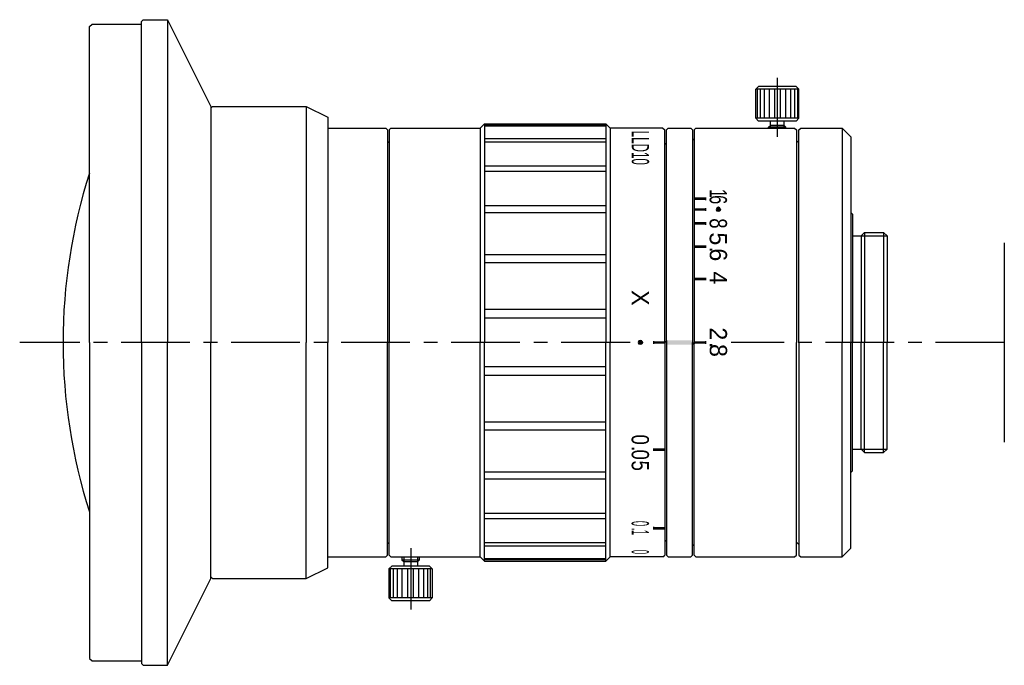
# Model space of a CAD drawing. Extents: x -1 to 113, y 13 to 87.
import ezdxf
from ezdxf.enums import TextEntityAlignment as Align

# ---------------------------------------------------------------- set-up
doc = ezdxf.new("R2010")
doc.units = 0
doc.header["$LTSCALE"] = 0.25
doc.linetypes.add('CENTER', pattern=[50.8, 31.75, -6.35, 6.35, -6.35])
for name, color, linetype in [('01_外形線', 7, 'CONTINUOUS'), ('02_ﾈｼﾞ_断面__遮光線仕切り', 7, 'CONTINUOUS'), ('03_寸法_文字', 50, 'CONTINUOUS'), ('03_ﾈｼﾞ_ﾛｰﾚｯﾄ_遮光線', 7, 'CONTINUOUS'), ('04_中心線', 1, 'CENTER'), ('06_面取線', 7, 'CONTINUOUS'), ('09_文字', 2, 'CONTINUOUS')]:
    doc.layers.add(name, color=color, linetype=linetype)
doc.styles.add('VS_STANDARD', font='txt', dxfattribs={"height": 3})

# ---------------------------------------------------------------- blocks, each defined once
blk = doc.blocks.new('*U17')
at = {"layer": '03_寸法_文字', "linetype": 'CONTINUOUS'}
for p, q in [((76.99, 50.15), (76.99, 49.85)), ((78.29, 50.15), (78.29, 49.85))]:
    blk.add_line(p, q, dxfattribs=at)
blk.add_solid([(76.99, 50.15), (76.99, 49.85), (78.29, 49.85)], dxfattribs=at)
at = {"layer": '03_寸法_文字', "linetype": 'CONTINUOUS', "extrusion": (0, 0, -1)}
blk.add_solid([(-76.99, 50.15), (-78.29, 50.15), (-78.29, 49.85)], dxfattribs=at)
blk = doc.blocks.new('*U18')
at = {"layer": '03_寸法_文字', "linetype": 'CONTINUOUS'}
for p, q in [((76.99, 57.48), (76.99, 57.18)), ((78.29, 57.48), (78.29, 57.18))]:
    blk.add_line(p, q, dxfattribs=at)
blk.add_solid([(76.99, 57.48), (76.99, 57.18), (78.29, 57.18)], dxfattribs=at)
at = {"layer": '03_寸法_文字', "linetype": 'CONTINUOUS', "extrusion": (0, 0, -1)}
blk.add_solid([(-76.99, 57.48), (-78.29, 57.48), (-78.29, 57.18)], dxfattribs=at)
blk = doc.blocks.new('*U19')
at = {"layer": '03_寸法_文字', "linetype": 'CONTINUOUS'}
for p, q in [((76.99, 61.21), (76.99, 60.91)), ((78.29, 61.21), (78.29, 60.91))]:
    blk.add_line(p, q, dxfattribs=at)
blk.add_solid([(76.99, 61.21), (76.99, 60.91), (78.29, 60.91)], dxfattribs=at)
at = {"layer": '03_寸法_文字', "linetype": 'CONTINUOUS', "extrusion": (0, 0, -1)}
blk.add_solid([(-76.99, 61.21), (-78.29, 61.21), (-78.29, 60.91)], dxfattribs=at)
blk = doc.blocks.new('*U20')
at = {"layer": '03_寸法_文字', "linetype": 'CONTINUOUS'}
for p, q in [((76.99, 63.89), (76.99, 63.59)), ((78.29, 63.89), (78.29, 63.59))]:
    blk.add_line(p, q, dxfattribs=at)
blk.add_solid([(76.99, 63.89), (76.99, 63.59), (78.29, 63.59)], dxfattribs=at)
at = {"layer": '03_寸法_文字', "linetype": 'CONTINUOUS', "extrusion": (0, 0, -1)}
blk.add_solid([(-76.99, 63.89), (-78.29, 63.89), (-78.29, 63.59)], dxfattribs=at)
blk = doc.blocks.new('*U21')
at = {"layer": '09_文字', "linetype": 'CONTINUOUS'}
for p, q in [((79.61, 65.52), (79.54, 65.35)), ((79.54, 65.35), (79.61, 65.17)), ((79.79, 65.6), (79.61, 65.52)), ((79.79, 65.1), (79.61, 65.17)), ((79.96, 65.52), (79.79, 65.6)), ((79.96, 65.17), (79.79, 65.1)), ((79.96, 65.52), (80.04, 65.35)), ((80.04, 65.35), (79.96, 65.17))]:
    blk.add_line(p, q, dxfattribs=at)
for points in [[(79.61, 65.52), (79.54, 65.35), (80.04, 65.35)], [(79.54, 65.35), (79.61, 65.17), (79.96, 65.17)], [(79.79, 65.6), (79.61, 65.52), (79.96, 65.52)]]:
    blk.add_solid(points, dxfattribs=at)
at = {"layer": '09_文字', "linetype": 'CONTINUOUS', "extrusion": (0, 0, -1)}
for points in [[(-79.54, 65.35), (-80.04, 65.35), (-79.96, 65.17)], [(-79.61, 65.52), (-79.96, 65.52), (-80.04, 65.35)], [(-79.61, 65.17), (-79.96, 65.17), (-79.79, 65.1)]]:
    blk.add_solid(points, dxfattribs=at)
blk = doc.blocks.new('*U22')
at = {"layer": '03_寸法_文字', "linetype": 'CONTINUOUS'}
for p, q in [((76.99, 65.5), (76.99, 65.2)), ((78.29, 65.5), (78.29, 65.2))]:
    blk.add_line(p, q, dxfattribs=at)
blk.add_solid([(76.99, 65.5), (76.99, 65.2), (78.29, 65.2)], dxfattribs=at)
at = {"layer": '03_寸法_文字', "linetype": 'CONTINUOUS', "extrusion": (0, 0, -1)}
blk.add_solid([(-76.99, 65.5), (-78.29, 65.5), (-78.29, 65.2)], dxfattribs=at)
blk = doc.blocks.new('*U23')
at = {"layer": '03_寸法_文字', "linetype": 'CONTINUOUS'}
for p, q in [((76.99, 66.74), (76.99, 66.44)), ((78.29, 66.74), (78.29, 66.44))]:
    blk.add_line(p, q, dxfattribs=at)
blk.add_solid([(76.99, 66.74), (76.99, 66.44), (78.29, 66.44)], dxfattribs=at)
at = {"layer": '03_寸法_文字', "linetype": 'CONTINUOUS', "extrusion": (0, 0, -1)}
blk.add_solid([(-76.99, 66.74), (-78.29, 66.74), (-78.29, 66.44)], dxfattribs=at)
blk = doc.blocks.new('*U24')
at = {"layer": '09_文字', "linetype": 'CONTINUOUS'}
for p, q in [((70.61, 50.18), (70.54, 50)), ((70.79, 50.25), (70.61, 50.18)), ((70.96, 50.18), (70.79, 50.25)), ((70.96, 50.18), (71.04, 50)), ((70.54, 50), (70.61, 49.82)), ((70.79, 49.75), (70.61, 49.82)), ((70.96, 49.82), (70.79, 49.75)), ((71.04, 50), (70.96, 49.82))]:
    blk.add_line(p, q, dxfattribs=at)
for points in [[(70.61, 50.18), (70.54, 50), (71.04, 50)], [(70.79, 50.25), (70.61, 50.18), (70.96, 50.18)], [(70.54, 50), (70.61, 49.82), (70.96, 49.82)]]:
    blk.add_solid(points, dxfattribs=at)
at = {"layer": '09_文字', "linetype": 'CONTINUOUS', "extrusion": (0, 0, -1)}
for points in [[(-70.61, 50.18), (-70.96, 50.18), (-71.04, 50)], [(-70.54, 50), (-71.04, 50), (-70.96, 49.82)], [(-70.61, 49.82), (-70.96, 49.82), (-70.79, 49.75)]]:
    blk.add_solid(points, dxfattribs=at)
blk = doc.blocks.new('*U25')
at = {"layer": '03_寸法_文字', "linetype": 'CONTINUOUS'}
for p, q in [((72.29, 50.15), (72.29, 49.85)), ((73.59, 50.15), (73.59, 49.85))]:
    blk.add_line(p, q, dxfattribs=at)
blk.add_solid([(72.29, 50.15), (72.29, 49.85), (73.59, 49.85)], dxfattribs=at)
at = {"layer": '03_寸法_文字', "linetype": 'CONTINUOUS', "extrusion": (0, 0, -1)}
blk.add_solid([(-72.29, 50.15), (-73.59, 50.15), (-73.59, 49.85)], dxfattribs=at)
blk = doc.blocks.new('*U26')
at = {"layer": '03_寸法_文字', "linetype": 'CONTINUOUS'}
for p, q in [((72.29, 37.78), (72.29, 37.48)), ((73.59, 37.78), (73.59, 37.48))]:
    blk.add_line(p, q, dxfattribs=at)
blk.add_solid([(72.29, 37.78), (72.29, 37.48), (73.59, 37.48)], dxfattribs=at)
at = {"layer": '03_寸法_文字', "linetype": 'CONTINUOUS', "extrusion": (0, 0, -1)}
blk.add_solid([(-72.29, 37.78), (-73.59, 37.78), (-73.59, 37.48)], dxfattribs=at)
blk = doc.blocks.new('*U27')
at = {"layer": '03_寸法_文字', "linetype": 'CONTINUOUS'}
for p, q in [((72.29, 28.72), (72.29, 28.42)), ((73.59, 28.72), (73.59, 28.42))]:
    blk.add_line(p, q, dxfattribs=at)
blk.add_solid([(72.29, 28.72), (72.29, 28.42), (73.59, 28.42)], dxfattribs=at)
at = {"layer": '03_寸法_文字', "linetype": 'CONTINUOUS', "extrusion": (0, 0, -1)}
blk.add_solid([(-72.29, 28.72), (-73.59, 28.72), (-73.59, 28.42)], dxfattribs=at)
blk = doc.blocks.new('*U28')
at = {"layer": '01_外形線', "linetype": 'CONTINUOUS'}
for p, q in [((73.79, 50.25), (73.79, 49.75)), ((76.79, 50.25), (76.79, 49.75))]:
    blk.add_line(p, q, dxfattribs=at)
blk.add_solid([(73.79, 50.25), (73.79, 49.75), (76.79, 49.75)], dxfattribs=at)
at = {"layer": '01_外形線', "linetype": 'CONTINUOUS', "extrusion": (0, 0, -1)}
blk.add_solid([(-73.79, 50.25), (-76.79, 50.25), (-76.79, 49.75)], dxfattribs=at)

msp = doc.modelspace()

# ---------------------------------------------------------------- linework, layer by layer
at = {"layer": '01_外形線'}
for p, q in [((7.2, 86.45), (7.5, 86.75)), ((7.2, 50), (7.2, 86.45)), ((7.5, 86.75), (13.2, 86.75)), ((13.4, 87.25), (13.2, 87.05)), ((13.2, 50), (13.2, 87.05)), ((13.4, 87.25), (16.2, 87.25)), ((16.2, 87.25), (21.2, 77.25)), ((16.2, 87.25), (16.2, 50)), ((84.41, 79.55), (84.09, 79.23)), ((88.76, 79.55), (84.41, 79.55)), ((88.76, 79.55), (89.09, 79.23)), ((84.09, 75.88), (84.09, 79.23)), ((89.09, 75.88), (89.09, 79.23)), ((21.2, 77.25), (21.2, 50)), ((21.2, 77.05), (21.4, 77.25)), ((21.4, 77.25), (32.2, 77.25)), ((32.2, 77.25), (34.7, 76)), ((32.2, 77.25), (32.2, 50)), ((34.7, 76), (34.7, 50)), ((52.29, 74.75), (52.79, 75.25)), ((52.79, 75.25), (66.79, 75.25)), ((67.29, 74.75), (66.79, 75.25)), ((84.41, 75.55), (84.09, 75.88)), ((88.76, 75.55), (84.41, 75.55)), ((85.59, 74.85), (85.79, 75.05)), ((85.79, 75.05), (85.79, 75.55)), ((87.39, 75.05), (85.79, 75.05)), ((87.39, 75.05), (87.39, 75.55)), ((87.39, 75.05), (87.59, 74.85)), ((88.76, 75.55), (89.09, 75.88)), ((34.7, 74.75), (41.39, 74.75)), ((41.59, 74.55), (41.39, 74.75)), ((41.59, 74.55), (41.59, 50)), ((41.79, 74.55), (41.99, 74.75)), ((41.79, 74.55), (41.79, 50)), ((41.99, 74.75), (52.29, 74.75)), ((52.29, 74.75), (52.29, 50)), ((73.39, 74.75), (67.29, 74.75)), ((67.29, 74.75), (67.29, 50)), ((73.39, 74.75), (73.59, 74.55)), ((73.59, 50), (73.59, 74.55)), ((73.79, 74.55), (73.99, 74.75)), ((73.79, 50), (73.79, 74.55)), ((73.99, 74.75), (76.59, 74.75)), ((76.59, 74.75), (76.79, 74.55)), ((76.79, 74.55), (76.79, 50)), ((76.99, 74.55), (77.19, 74.75)), ((76.99, 74.55), (76.99, 50)), ((77.19, 74.75), (88.59, 74.75)), ((85.59, 74.75), (85.59, 74.85)), ((87.59, 74.75), (87.59, 74.85)), ((88.59, 74.75), (88.79, 74.55)), ((88.79, 74.55), (88.79, 50)), ((89.09, 74.55), (89.29, 74.75)), ((89.09, 50), (89.09, 74.55)), ((89.29, 74.75), (94.06, 74.75)), ((94.06, 74.75), (95.06, 73.75)), ((41.79, 73.05), (41.59, 73.25)), ((73.59, 73), (73.79, 72.8)), ((76.79, 73.3), (76.99, 73.5)), ((88.79, 73.05), (88.99, 73.25)), ((88.99, 73.25), (89.09, 73.25)), ((95.06, 73.75), (95.06, 50)), ((95.06, 65), (95.26, 64.8)), ((95.26, 64.8), (95.26, 50)), ((96.26, 62.3), (96.66, 62.7)), ((96.66, 62.7), (98.86, 62.7)), ((99.26, 62.3), (98.86, 62.7)), ((95.26, 62.3), (96.26, 62.3)), ((96.26, 62.3), (96.26, 50)), ((99.26, 62.3), (99.26, 50)), ((112.79, 38.5), (112.79, 61.5)), ((7.2, 50), (7.2, 13.55)), ((13.2, 50), (13.2, 12.95)), ((16.2, 12.75), (16.2, 50)), ((21.2, 22.75), (21.2, 50)), ((32.2, 22.75), (32.2, 50)), ((34.7, 24), (34.7, 50)), ((41.59, 25.45), (41.59, 50)), ((41.79, 25.45), (41.79, 50)), ((52.29, 25.25), (52.29, 50)), ((67.29, 25.25), (67.29, 50)), ((73.59, 50), (73.59, 25.45)), ((73.79, 50), (73.79, 25.45)), ((76.79, 25.45), (76.79, 50)), ((76.99, 25.45), (76.99, 50)), ((88.79, 25.45), (88.79, 50)), ((89.09, 50), (89.09, 25.45)), ((95.06, 26.25), (95.06, 50)), ((95.26, 35.2), (95.26, 50)), ((96.26, 37.7), (96.26, 50)), ((99.26, 37.7), (99.26, 50)), ((95.26, 37.7), (96.26, 37.7)), ((96.26, 37.7), (96.66, 37.3)), ((99.26, 37.7), (98.86, 37.3)), ((96.66, 37.3), (98.86, 37.3)), ((95.06, 35), (95.26, 35.2)), ((41.79, 26.95), (41.59, 26.75)), ((73.59, 27), (73.79, 27.2)), ((76.79, 26.7), (76.99, 26.5)), ((88.79, 26.95), (88.99, 26.75)), ((88.99, 26.75), (89.09, 26.75)), ((94.06, 25.25), (95.06, 26.25)), ((34.7, 25.25), (41.39, 25.25)), ((41.59, 25.45), (41.39, 25.25)), ((41.79, 25.45), (41.99, 25.25)), ((41.99, 25.25), (52.29, 25.25)), ((43.27, 25.25), (43.27, 24.9)), ((45.27, 25.25), (45.27, 24.9)), ((52.29, 25.25), (52.79, 24.75)), ((67.29, 25.25), (66.79, 24.75)), ((73.39, 25.25), (67.29, 25.25)), ((73.39, 25.25), (73.59, 25.45)), ((73.79, 25.45), (73.99, 25.25)), ((73.99, 25.25), (76.59, 25.25)), ((76.59, 25.25), (76.79, 25.45)), ((76.99, 25.45), (77.19, 25.25)), ((77.19, 25.25), (88.59, 25.25)), ((88.59, 25.25), (88.79, 25.45)), ((89.09, 25.45), (89.29, 25.25)), ((89.29, 25.25), (94.06, 25.25)), ((32.2, 22.75), (34.7, 24)), ((42.09, 24.2), (41.77, 23.88)), ((41.77, 23.88), (41.77, 20.53)), ((46.44, 24.2), (42.09, 24.2)), ((43.47, 24.7), (43.27, 24.9)), ((43.47, 24.7), (43.47, 24.2)), ((45.07, 24.7), (43.47, 24.7)), ((45.07, 24.7), (45.27, 24.9)), ((45.07, 24.7), (45.07, 24.2)), ((46.44, 24.2), (46.77, 23.88)), ((46.77, 23.88), (46.77, 20.53)), ((52.79, 24.75), (66.79, 24.75)), ((16.2, 12.75), (21.2, 22.75)), ((21.2, 22.95), (21.4, 22.75)), ((21.4, 22.75), (32.2, 22.75)), ((42.09, 20.2), (41.77, 20.53)), ((46.44, 20.2), (46.77, 20.53)), ((46.44, 20.2), (42.09, 20.2)), ((7.2, 13.55), (7.5, 13.25)), ((7.5, 13.25), (13.2, 13.25)), ((13.4, 12.75), (13.2, 12.95)), ((13.4, 12.75), (16.2, 12.75))]:
    msp.add_line(p, q, dxfattribs=at)
for start, end in [(162.2392, 180), (180, 197.7608)]:
    msp.add_arc((68.15, 50), 64, start, end, dxfattribs=at)
at = {"layer": '02_ﾈｼﾞ_断面__遮光線仕切り'}
for p, q in [((85.79, 74.75), (85.79, 75.05)), ((87.39, 74.75), (87.39, 75.05)), ((96.26, 62.3), (99.26, 62.3)), ((96.26, 37.7), (99.26, 37.7)), ((43.47, 25.25), (43.47, 24.7)), ((45.07, 25.25), (45.07, 24.7))]:
    msp.add_line(p, q, dxfattribs=at)
at = {"layer": '03_ﾈｼﾞ_ﾛｰﾚｯﾄ_遮光線'}
for p, q in [((66.79, 75.09), (52.79, 75.09)), ((66.79, 74.96), (52.79, 74.96)), ((66.79, 73.51), (52.79, 73.51)), ((66.79, 73.13), (52.79, 73.13)), ((66.79, 70.33), (52.79, 70.33)), ((66.79, 69.72), (52.79, 69.72)), ((66.79, 65.76), (52.79, 65.76)), ((66.79, 64.97), (52.79, 64.97)), ((66.79, 60.12), (52.79, 60.12)), ((66.79, 59.2), (52.79, 59.2)), ((66.79, 53.79), (52.79, 53.79)), ((66.79, 52.8), (52.79, 52.8)), ((66.79, 47.2), (52.79, 47.2)), ((66.79, 46.21), (52.79, 46.21)), ((66.79, 40.8), (52.79, 40.8)), ((66.79, 39.88), (52.79, 39.88)), ((66.79, 35.03), (52.79, 35.03)), ((66.79, 34.24), (52.79, 34.24)), ((66.79, 30.28), (52.79, 30.28)), ((66.79, 29.67), (52.79, 29.67)), ((66.79, 26.87), (52.79, 26.87)), ((66.79, 26.49), (52.79, 26.49)), ((66.79, 25.04), (52.79, 25.04)), ((66.79, 24.91), (52.79, 24.91))]:
    msp.add_line(p, q, dxfattribs=at)
at = {"layer": '04_中心線'}
for p, q in [((86.59, 80.55), (86.59, 73.75)), ((69.59, 50), (-0.85, 50)), ((112.79, 50), (81.26, 50)), ((44.29, 26.25), (44.29, 19.2))]:
    msp.add_line(p, q, dxfattribs=at)
at = {"layer": '06_面取線'}
for p, q in [((89.09, 79.23), (84.09, 79.23)), ((84.28, 79.23), (84.28, 75.88)), ((84.6, 79.23), (84.6, 75.88)), ((85.07, 79.23), (85.07, 75.88)), ((85.63, 79.23), (85.63, 75.88)), ((86.26, 79.23), (86.26, 75.88)), ((86.91, 79.23), (86.91, 75.88)), ((87.54, 79.23), (87.54, 75.88)), ((88.11, 79.23), (88.11, 75.88)), ((88.57, 79.23), (88.57, 75.88)), ((88.9, 79.23), (88.9, 75.88)), ((52.79, 75.25), (52.79, 50)), ((66.79, 75.25), (66.79, 50)), ((89.09, 75.88), (84.09, 75.88)), ((87.59, 74.85), (85.59, 74.85)), ((94.06, 74.75), (94.06, 50)), ((96.66, 62.7), (96.66, 50)), ((98.86, 62.7), (98.86, 50)), ((52.79, 24.75), (52.79, 50)), ((66.79, 24.75), (66.79, 50)), ((94.06, 25.25), (94.06, 50)), ((96.66, 37.3), (96.66, 50)), ((98.86, 37.3), (98.86, 50)), ((46.77, 23.88), (41.77, 23.88)), ((41.96, 20.53), (41.96, 23.88)), ((42.29, 20.53), (42.29, 23.88)), ((42.75, 20.53), (42.75, 23.88)), ((45.27, 24.9), (43.27, 24.9)), ((43.31, 20.53), (43.31, 23.88)), ((43.94, 20.53), (43.94, 23.88)), ((44.6, 20.53), (44.6, 23.88)), ((45.23, 20.53), (45.23, 23.88)), ((45.79, 20.53), (45.79, 23.88)), ((46.25, 20.53), (46.25, 23.88)), ((46.58, 20.53), (46.58, 23.88)), ((46.77, 20.53), (41.77, 20.53))]:
    msp.add_line(p, q, dxfattribs=at)

# ---------------------------------------------------------------- block references
at = {"layer": '01_外形線', "linetype": 'CONTINUOUS'}
msp.add_blockref('*U28', (0, 0), dxfattribs=at)
at = {"layer": '03_寸法_文字', "linetype": 'CONTINUOUS'}
for name in ['*U23', '*U22', '*U20', '*U19', '*U18', '*U25', '*U17', '*U26', '*U27']:
    msp.add_blockref(name, (0, 0), dxfattribs=at)
at = {"layer": '09_文字', "linetype": 'CONTINUOUS'}
for name in ['*U21', '*U24']:
    msp.add_blockref(name, (0, 0), dxfattribs=at)

# ---------------------------------------------------------------- texts
at = {"layer": '09_文字', "style": 'VS_STANDARD'}
for s, width, p in [('LLD10', 0.5, (71.79, 72.47)), ('1', 0.7, (80.79, 67.2)), ('6', 0.7, (80.78, 66.48)), ('8', 0.8, (80.78, 63.74)), ('0', 0.8, (71.77, 38.79)), ('.', 0.8, (71.78, 37.75)), ('0', 0.8, (71.78, 37.05)), ('5', 0.8, (71.78, 35.78)), ('0', 0.4, (71.77, 29.11)), ('.', 0.4, (71.78, 28.45)), ('1', 0.4, (71.78, 28.08)), ('0', 0.3, (71.77, 25.83))]:
    msp.add_text(s, height=2, rotation=270, dxfattribs=dict(at, width=width)).set_placement(p, align=Align.TOP_CENTER)
for s, p in [('5', (80.78, 61.96)), ('.', (80.79, 60.71)), ('6', (80.79, 60.12)), ('4', (80.78, 57.47)), ('X', (71.79, 55.15)), ('2', (80.78, 51)), ('.', (80.79, 49.69)), ('8', (80.79, 49.08))]:
    msp.add_text(s, height=2, rotation=270, dxfattribs=at).set_placement(p, align=Align.TOP_CENTER)

doc.saveas('drawing.dxf')
